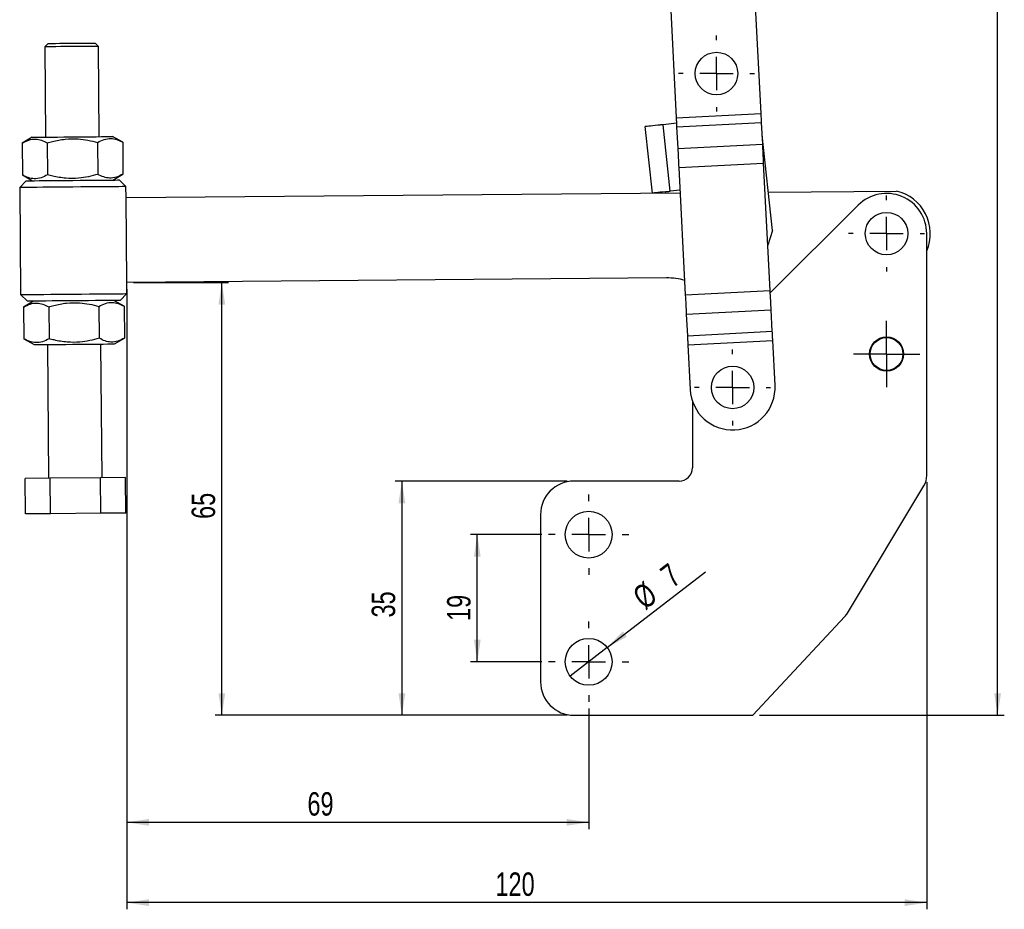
# Model space of a CAD drawing. Extents: x 33 to 404, y 24 to 280.
# Tile 1 of 8: x 55 to 202, y 24 to 157. Entities that reach past the tile are written whole.
import ezdxf

# ---------------------------------------------------------------- set-up
doc = ezdxf.new("R2010")
doc.units = 0
doc.layers.get('0').update_dxf_attribs({"linetype": 'CONTINUOUS'})
doc.styles.add('SLDTEXTSTYLE0', font='TXT', dxfattribs={"width": 0.75})
doc.dimstyles.new('SLDDIMSTYLE0', dxfattribs={"dimtxt": 3.5, "dimasz": 3.302, "dimexe": 0, "dimexo": 0.0625, "dimgap": 0.875, "dimtad": 1, "dimdec": 0, "dimrnd": 1e-09, "dimzin": 12, "dimtxsty": 'SLDTEXTSTYLE0', "dimsah": 1, "dimcen": 0.09, "dimazin": 3, "dimtfac": 1, "dimtdec": 0, "dimtofl": 0, "dimtmove": 0, "dimatfit": 3, "dimtolj": 1, "dimtzin": 12})
doc.dimstyles.new('SLDDIMSTYLE1', dxfattribs={"dimtxt": 3.5, "dimasz": 3.302, "dimexe": 0, "dimexo": 0.0625, "dimgap": 0.875, "dimtad": 1, "dimdec": 3, "dimrnd": 1e-09, "dimzin": 12, "dimtxsty": 'SLDTEXTSTYLE0', "dimsah": 1, "dimcen": 0.09, "dimazin": 3, "dimtfac": 1, "dimtdec": 3, "dimtofl": 0, "dimtmove": 0, "dimatfit": 3, "dimtolj": 1, "dimtzin": 12})
doc.dimstyles.new('SLDDIMSTYLE2', dxfattribs={"dimtxt": 3.5, "dimasz": 3.302, "dimexe": 0, "dimexo": 0.0625, "dimgap": 0.875, "dimtad": 1, "dimdec": 3, "dimrnd": 1e-09, "dimzin": 12, "dimtxsty": 'SLDTEXTSTYLE0', "dimblk1": 'NONE', "dimsah": 1, "dimcen": 0, "dimazin": 3, "dimtfac": 1, "dimtdec": 3, "dimtmove": 0, "dimatfit": 3, "dimtolj": 1, "dimtzin": 12})

# ---------------------------------------------------------------- blocks, each defined once
blk = doc.blocks.new('_D')
at = {"color": 179, "linetype": 'CONTINUOUS'}
for p, q in [((70.65, 116.53), (70.65, 35.86)), ((139.66, 53.86), (139.66, 35.86)), ((139.66, 36.86), (70.65, 36.86))]:
    blk.add_line(p, q, dxfattribs=at)
for points in [[(70.65, 36.86), (73.95, 36.35), (73.95, 37.37)], [(139.66, 36.86), (136.36, 37.37), (136.36, 36.35)]]:
    blk.add_solid(points, dxfattribs=at)
at = {"color": 179, "linetype": 'CONTINUOUS', "insert": (97.64, 41.37, 0.1), "char_height": 3.5, "attachment_point": 1, "style": 'SLDTEXTSTYLE0'}
blk.add_mtext('69', dxfattribs=at)
blk = doc.blocks.new('_D_1')
at = {"color": 179, "linetype": 'CONTINUOUS'}
for p, q in [((70.65, 116.53), (70.65, 23.86)), ((190.16, 87.69), (190.16, 23.86)), ((190.16, 24.86), (70.65, 24.86))]:
    blk.add_line(p, q, dxfattribs=at)
for points in [[(70.65, 24.86), (73.95, 24.35), (73.95, 25.37)], [(190.16, 24.86), (186.86, 25.37), (186.86, 24.35)]]:
    blk.add_solid(points, dxfattribs=at)
at = {"color": 179, "linetype": 'CONTINUOUS', "insert": (125.73, 29.37, 0.1), "char_height": 3.5, "attachment_point": 1, "style": 'SLDTEXTSTYLE0'}
blk.add_mtext('120', dxfattribs=at)
blk = doc.blocks.new('_D_2')
at = {"color": 179, "linetype": 'CONTINUOUS'}
for p, q in [((136.46, 87.86), (110.75, 87.86)), ((111.75, 87.86), (111.75, 52.86)), ((136.46, 52.86), (110.75, 52.86))]:
    blk.add_line(p, q, dxfattribs=at)
for points in [[(111.75, 87.86), (111.24, 84.56), (112.26, 84.56)], [(111.75, 52.86), (112.26, 56.16), (111.24, 56.16)]]:
    blk.add_solid(points, dxfattribs=at)
at = {"color": 179, "linetype": 'CONTINUOUS', "insert": (107.24, 67.48, 0.1), "char_height": 3.5, "attachment_point": 1, "rotation": 90, "style": 'SLDTEXTSTYLE0'}
blk.add_mtext('35', dxfattribs=at)
blk = doc.blocks.new('_D_3')
at = {"color": 179, "linetype": 'CONTINUOUS'}
for p, q in [((132.66, 79.86), (122.02, 79.86)), ((123.02, 60.86), (123.02, 79.86)), ((132.66, 60.86), (122.02, 60.86))]:
    blk.add_line(p, q, dxfattribs=at)
for points in [[(123.02, 79.86), (122.51, 76.56), (123.52, 76.56)], [(123.02, 60.86), (123.52, 64.16), (122.51, 64.16)]]:
    blk.add_solid(points, dxfattribs=at)
at = {"color": 179, "linetype": 'CONTINUOUS', "insert": (118.5, 66.96, 0.1), "char_height": 3.5, "attachment_point": 1, "rotation": 90, "style": 'SLDTEXTSTYLE0'}
blk.add_mtext('19', dxfattribs=at)
blk = doc.blocks.new('_D_4')
at = {"color": 179, "linetype": 'CONTINUOUS'}
for p, q in [((71.65, 117.53), (85.85, 117.53)), ((84.85, 52.86), (84.85, 117.53)), ((136.46, 52.86), (83.85, 52.86))]:
    blk.add_line(p, q, dxfattribs=at)
for points in [[(84.85, 117.53), (84.35, 114.23), (85.36, 114.23)], [(84.85, 52.86), (85.36, 56.16), (84.35, 56.16)]]:
    blk.add_solid(points, dxfattribs=at)
at = {"color": 179, "linetype": 'CONTINUOUS', "insert": (80.34, 82.21, 0.1), "char_height": 3.5, "attachment_point": 1, "rotation": 90, "style": 'SLDTEXTSTYLE0'}
blk.add_mtext('65', dxfattribs=at)
blk = doc.blocks.new('_D_5')
at = {"color": 179, "linetype": 'CONTINUOUS'}
for q in [(157.12, 74.29), (136.89, 58.73)]:
    blk.add_line((142.43, 62.99), q, dxfattribs=at)
blk.add_solid([(142.43, 62.99), (145.36, 64.6), (144.74, 65.41)], dxfattribs=at)
at = {"color": 179, "linetype": 'CONTINUOUS', "char_height": 3.5, "attachment_point": 1, "rotation": 37.5625, "style": 'SLDTEXTSTYLE0'}
for s, insert in [('7', (150.06, 74.57, 0.1)), ('%%c', (145.91, 71.31, 0.1))]:
    blk.add_mtext(s, dxfattribs=dict(at, insert=insert))
blk = doc.blocks.new('_NONE')
blk = doc.blocks.new('_D_6')
at = {"color": 179, "linetype": 'CONTINUOUS'}
for p, q in [((153.51, 260.27), (201.75, 260.27)), ((200.75, 52.86), (200.75, 260.27)), ((165.16, 52.86), (201.75, 52.86))]:
    blk.add_line(p, q, dxfattribs=at)
for points in [[(200.75, 260.27), (200.24, 256.97), (201.26, 256.97)], [(200.75, 52.86), (201.26, 56.16), (200.24, 56.16)]]:
    blk.add_solid(points, dxfattribs=at)
at = {"color": 179, "linetype": 'CONTINUOUS', "insert": (196.24, 158.94, 0.1), "char_height": 3.5, "attachment_point": 1, "rotation": 90, "style": 'SLDTEXTSTYLE0'}
blk.add_mtext('207', dxfattribs=at)
blk = doc.blocks.new('SW_CENTERMARKSYMBOL_0')
at = {"color": 0, "linetype": 'CONTINUOUS'}
for p, q in [((0, 5), (0, 5.67)), ((0, 0), (0, 2.5)), ((-5, 0), (-5.67, 0)), ((0, 0), (-2.5, 0)), ((0, 0), (0, -2.5)), ((0, 0), (2.5, 0)), ((5, 0), (5.67, 0)), ((0, -5), (0, -5.67)), ((25.41, -18.92), (25.41, -18.25)), ((25.41, -23.92), (25.41, -21.42)), ((20.41, -23.92), (19.74, -23.92)), ((25.41, -23.92), (22.91, -23.92)), ((25.41, -23.92), (25.41, -26.42)), ((25.41, -23.92), (27.91, -23.92)), ((30.41, -23.92), (31.09, -23.92)), ((25.41, -28.92), (25.41, -29.6)), ((25.41, -39.42), (25.41, -36.97)), ((25.41, -41.92), (25.41, -39.42)), ((22.91, -41.92), (20.46, -41.92)), ((25.41, -41.92), (22.91, -41.92)), ((25.41, -41.92), (25.41, -44.42)), ((25.41, -41.92), (27.91, -41.92)), ((27.91, -41.92), (30.36, -41.92)), ((25.41, -44.42), (25.41, -46.87))]:
    blk.add_line(p, q, dxfattribs=at)
blk = doc.blocks.new('SW_CENTERMARKSYMBOL_1')
at = {"color": 0, "linetype": 'CONTINUOUS'}
for p, q in [((0, 5), (0, 6)), ((0, 0), (0, 2.5)), ((-5, 0), (-6, 0)), ((0, 0), (-2.5, 0)), ((0, 0), (0, -2.5)), ((0, 0), (2.5, 0)), ((5, 0), (6, 0)), ((0, -5), (0, -6))]:
    blk.add_line(p, q, dxfattribs=at)
blk = doc.blocks.new('SW_CENTERMARKSYMBOL_2')
at = {"color": 0, "linetype": 'CONTINUOUS'}
for p, q in [((0, 5), (0, 6)), ((0, 0), (0, 2.5)), ((-5, 0), (-6, 0)), ((0, 0), (-2.5, 0)), ((0, 0), (0, -2.5)), ((0, 0), (2.5, 0)), ((5, 0), (6, 0)), ((0, -5), (0, -6))]:
    blk.add_line(p, q, dxfattribs=at)
blk = doc.blocks.new('SW_CENTERMARKSYMBOL_3')
at = {"color": 0, "linetype": 'CONTINUOUS'}
for p, q in [((0, 5), (0, 5.675)), ((0, 0), (0, 2.5)), ((-5, 0), (-5.675, 0)), ((0, 0), (-2.5, 0)), ((0, 0), (0, -2.5)), ((0, 0), (2.5, 0)), ((5, 0), (5.675, 0)), ((0, -5), (0, -5.675))]:
    blk.add_line(p, q, dxfattribs=at)

msp = doc.modelspace()

# ---------------------------------------------------------------- linework, layer by layer
at = {"color": 7, "linetype": 'CONTINUOUS'}
for p, q in [((151.855426, 159.211703), (152.730422, 142.181877)), ((165.413693, 142.833546), (164.538696, 159.863368)), ((58.906535, 153.284386), (58.410847, 152.780108)), ((66.410543, 152.848832), (65.906273, 153.34452)), ((58.410847, 152.780108), (58.526808, 139.28061)), ((66.526519, 139.349334), (66.410543, 152.848832)), ((152.730422, 142.181877), (165.413693, 142.833546)), ((152.772887, 141.355384), (150.761476, 141.137485)), ((152.800979, 140.80869), (165.484248, 141.460359)), ((165.649664, 138.240885), (165.484248, 141.460359)), ((149.193963, 130.909164), (148.116948, 140.850999)), ((151.838491, 131.19565), (150.761476, 141.137485)), ((152.800979, 140.80869), (152.966393, 137.589216)), ((56.526879, 139.263429), (55.02885, 138.381295)), ((55.02885, 138.381295), (55.069754, 133.619934)), ((58.781499, 138.413534), (58.822403, 133.652173)), ((66.286767, 138.478007), (66.32767, 133.716647)), ((70.039408, 138.510246), (68.526441, 139.366511)), ((70.039408, 138.510246), (70.080312, 133.748885)), ((167.126531, 125.307947), (165.581262, 139.5722)), ((152.966393, 137.589216), (165.649664, 138.240885)), ((153.113918, 134.718001), (165.797187, 135.369673)), ((166.774809, 116.342485), (165.797187, 135.369673)), ((153.113918, 134.718001), (154.091539, 115.690814)), ((55.645252, 132.755615), (54.653892, 131.747063)), ((55.069754, 133.619934), (56.582728, 132.763669)), ((68.582283, 132.866751), (70.080312, 133.748885)), ((70.5283, 131.883435), (69.519745, 132.874806)), ((54.653892, 131.747063), (54.791326, 115.747651)), ((70.542471, 130.233497), (70.5283, 131.883435)), ((70.542471, 130.233497), (153.307801, 130.944505)), ((153.286835, 131.352551), (151.838491, 131.19565)), ((166.503632, 131.057866), (185.638226, 131.222244)), ((70.65157, 117.533963), (70.542471, 130.233497)), ((179.919203, 129.103221), (166.793177, 115.984997)), ((167.126531, 125.307947), (166.425977, 123.131715)), ((190.160582, 88.69027), (190.160582, 124.859318)), ((151.297273, 118.226765), (70.65157, 117.533963)), ((70.665749, 115.884025), (70.65157, 117.533963)), ((154.091539, 115.690814), (166.774809, 116.342485)), ((54.791326, 115.747651), (55.799881, 114.756279)), ((56.737343, 114.764333), (55.239314, 113.882199)), ((70.249872, 114.01115), (68.736905, 114.867417)), ((69.674374, 114.875471), (70.665749, 115.884025)), ((55.239314, 113.882199), (55.280218, 109.120838)), ((58.991963, 113.914438), (59.032867, 109.153077)), ((66.497231, 113.978913), (66.538134, 109.217553)), ((70.249872, 114.01115), (70.290776, 109.249789)), ((154.239064, 112.819603), (166.922333, 113.471272)), ((167.08775, 110.251797), (166.922333, 113.471272)), ((154.239064, 112.819603), (154.404482, 109.600129)), ((55.280218, 109.120838), (56.793192, 108.264573)), ((68.792747, 108.367657), (70.290776, 109.249789)), ((154.404482, 109.600129), (167.08775, 110.251797)), ((154.475035, 108.22694), (167.158306, 108.878609)), ((167.502217, 102.185153), (167.158306, 108.878609)), ((58.793107, 108.281754), (58.964917, 88.282491)), ((66.964628, 88.351214), (66.792818, 108.350476)), ((154.475035, 108.22694), (154.818946, 101.533483)), ((155.160582, 99.780255), (155.160582, 89.859318)), ((59.212128, 88.284615), (55.459494, 88.252377)), ((66.71741, 88.34909), (59.212128, 88.284615)), ((59.257666, 82.984811), (59.212128, 88.284615)), ((70.470052, 88.381328), (66.71741, 88.34909)), ((66.762941, 83.049286), (66.71741, 88.34909)), ((70.515582, 83.081524), (70.470052, 88.381328)), ((55.505032, 82.952573), (55.459494, 88.252377)), ((153.160581, 87.859318), (137.460584, 87.859318)), ((178.323644, 68.131089), (189.733061, 87.146782)), ((59.257666, 82.984811), (55.505032, 82.952573)), ((66.762941, 83.049286), (59.257666, 82.984811)), ((70.515582, 83.081524), (66.762941, 83.049286)), ((132.460581, 82.859318), (132.460581, 57.859318)), ((164.160581, 52.859318), (177.944331, 67.627622)), ((137.460584, 52.859318), (164.160581, 52.859318))]:
    msp.add_line(p, q, dxfattribs=at)
at = {"color": 7, "linetype": 'CONTINUOUS', "flags": 128}
for points in [[(58.906535, 153.284386), (58.94562, 153.284721), (59.148455, 153.286465), (59.514666, 153.289616), (60.02588, 153.294005), (60.656467, 153.299421), (61.374793, 153.30559), (62.144855, 153.312206), (62.92803, 153.318934), (63.685039, 153.325439), (64.377943, 153.331392), (64.971993, 153.336495), (65.437378, 153.340496)], [(65.437378, 153.340496), (65.750779, 153.343186), (65.896483, 153.344438), (65.906273, 153.34452)], [(65.874668, 152.844228), (65.38316, 152.840011), (64.761752, 152.834669), (64.037586, 152.828448), (63.242311, 152.821615), (62.410692, 152.81447), (61.579073, 152.807325), (60.783813, 152.8005), (60.059646, 152.794279), (59.438223, 152.788937), (58.946723, 152.784713), (58.606604, 152.781792), (58.432752, 152.780302), (58.410847, 152.780108)], [(66.410543, 152.848832), (66.388639, 152.848646), (66.214779, 152.847156), (65.874668, 152.844228)], [(165.484248, 141.460359), (165.476102, 141.618855), (165.467692, 141.782552), (165.45905, 141.950753), (165.450213, 142.122731), (165.441221, 142.297756), (165.43211, 142.475072), (165.422922, 142.653924), (165.413693, 142.833546)], [(152.730422, 142.181877), (152.739653, 142.002255), (152.74884, 141.823404), (152.757952, 141.646087), (152.766945, 141.471062), (152.775781, 141.299084), (152.784424, 141.130883), (152.792832, 140.967187), (152.800979, 140.80869)], [(149.990981, 141.054016), (149.599219, 141.011573), (149.236923, 140.972328), (148.913277, 140.937265), (148.636492, 140.90728), (148.413578, 140.883133), (148.25019, 140.86543), (148.150472, 140.854631), (148.116948, 140.850999)], [(150.761476, 141.137485), (150.663769, 141.126897), (150.566196, 141.116329), (150.468888, 141.105786), (150.371982, 141.095288), (150.275605, 141.08485), (150.179895, 141.074479), (150.084978, 141.064197), (149.990981, 141.054016)], [(56.526879, 139.263429), (56.613186, 139.26417), (56.869605, 139.266372), (57.288775, 139.269974), (57.858625, 139.274869), (58.562765, 139.280919), (59.380943, 139.287949), (60.289601, 139.295753), (61.262632, 139.304113), (62.272021, 139.312785), (63.288743, 139.321517), (64.283529, 139.330063), (65.227786, 139.338177), (66.094333, 139.34562), (66.858241, 139.352184), (67.497538, 139.357675), (67.993836, 139.361937), (68.332845, 139.36485), (68.504827, 139.366329), (68.526441, 139.366511)], [(152.966393, 137.589216), (152.983421, 137.257811), (153.001008, 136.915535), (153.01908, 136.563845), (153.037554, 136.20425), (153.056359, 135.838293), (153.075406, 135.467541), (153.094621, 135.093574), (153.113918, 134.718001)], [(165.797187, 135.369673), (165.77789, 135.745246), (165.758677, 136.119209), (165.739627, 136.489965), (165.720824, 136.855923), (165.702348, 137.215514), (165.684279, 137.567204), (165.666692, 137.909483), (165.649664, 138.240885)], [(55.645252, 132.755615), (55.695841, 132.756051), (55.91915, 132.757969), (56.315044, 132.76137), (56.873256, 132.766165), (57.579348, 132.77223), (58.415005, 132.779408), (59.358606, 132.787515), (60.385698, 132.79634), (61.469683, 132.805649), (62.582502, 132.815212)], [(62.582502, 132.815212), (63.695321, 132.824771), (64.779306, 132.834084), (65.806398, 132.842906), (66.749999, 132.851012), (67.585656, 132.858191), (68.29174, 132.864256), (68.84996, 132.869054), (69.245847, 132.872455), (69.469163, 132.874373), (69.519745, 132.874806)], [(62.591085, 131.815247), (61.408112, 131.805085), (60.251558, 131.795149), (59.147263, 131.785661), (58.119902, 131.776836), (57.192424, 131.768871), (56.385526, 131.761938), (55.717269, 131.756198), (55.202553, 131.751776), (54.852882, 131.74877), (54.67608, 131.747253), (54.653892, 131.747063)], [(70.5283, 131.883435), (70.506105, 131.883241), (70.329295, 131.881725), (69.979632, 131.878719), (69.464916, 131.874297), (68.796651, 131.868556), (67.989761, 131.861627), (67.062283, 131.853659), (66.034915, 131.844834), (64.930627, 131.835345), (63.774073, 131.82541), (62.591085, 131.815247)], [(151.067996, 131.112181), (150.676234, 131.069742), (150.313938, 131.030493), (149.990292, 130.995434), (149.713507, 130.965449), (149.490593, 130.941298), (149.327205, 130.923599), (149.227487, 130.912796), (149.193963, 130.909164)], [(151.067996, 131.112181), (151.161993, 131.122366), (151.25691, 131.132647), (151.35262, 131.143015), (151.448997, 131.153457), (151.545903, 131.163955), (151.643211, 131.174497), (151.740784, 131.185066), (151.838491, 131.19565)], [(166.922333, 113.471272), (166.905306, 113.802675), (166.887719, 114.144953), (166.86965, 114.496643), (166.851174, 114.856236), (166.832371, 115.222193), (166.813321, 115.592947), (166.794106, 115.966912), (166.774809, 116.342485)], [(54.791326, 115.747651), (54.813528, 115.747843), (54.990331, 115.749361), (55.340001, 115.752366), (55.854717, 115.756787), (56.522975, 115.762528), (57.329873, 115.769459), (58.257351, 115.777427), (59.284711, 115.786253), (60.389006, 115.795739), (61.54556, 115.805676), (62.728533, 115.815839)], [(62.737131, 114.815874), (61.624313, 114.806315), (60.540328, 114.797004), (59.513235, 114.78818), (58.569634, 114.780074), (57.733977, 114.772894), (57.027886, 114.766829), (56.469673, 114.762032), (56.073779, 114.758633), (55.85047, 114.756715), (55.799881, 114.756279)], [(62.728533, 115.815839), (63.911522, 115.826001), (65.068075, 115.835937), (66.172363, 115.845423), (67.199724, 115.854248), (68.127209, 115.862217), (68.9341, 115.869148), (69.602365, 115.874888), (70.117073, 115.87931), (70.466744, 115.882315), (70.643553, 115.883833), (70.665749, 115.884025)], [(69.674374, 114.875471), (69.623792, 114.875035), (69.400476, 114.873117), (69.004582, 114.869718), (68.44637, 114.864921), (67.740286, 114.858855), (66.904621, 114.851676), (65.961027, 114.84357), (64.933935, 114.834746), (63.849935, 114.825435), (62.737131, 114.815874)], [(154.091539, 115.690814), (154.110836, 115.315242), (154.130051, 114.941279), (154.149102, 114.570523), (154.167903, 114.204565), (154.186381, 113.844972), (154.204449, 113.493284), (154.222036, 113.151005), (154.239064, 112.819603)], [(154.404482, 109.600129), (154.412625, 109.441631), (154.421037, 109.277932), (154.429676, 109.109733), (154.438512, 108.937755), (154.447505, 108.762732), (154.456617, 108.585414), (154.465808, 108.406562), (154.475035, 108.22694)], [(167.158306, 108.878609), (167.149076, 109.058231), (167.139886, 109.237084), (167.130776, 109.414401), (167.121783, 109.589424), (167.112946, 109.761404), (167.104306, 109.929603), (167.095894, 110.093301), (167.08775, 110.251797)], [(56.793192, 108.264573), (56.879485, 108.265314), (57.135904, 108.267516), (57.555074, 108.271118), (58.124924, 108.276013), (58.829063, 108.282061), (59.647242, 108.289091), (60.555914, 108.296897), (61.52893, 108.305255), (62.538335, 108.313928), (63.555041, 108.322661), (64.549843, 108.331207), (65.494092, 108.339319), (66.360632, 108.346764), (67.12454, 108.353326), (67.763837, 108.358817), (68.260135, 108.363081), (68.599151, 108.365994), (68.771133, 108.367471), (68.792747, 108.367657)]]:
    msp.add_lwpolyline(points, dxfattribs=at)
at = {"color": 7, "linetype": 'CONTINUOUS'}
for centre, radius in [((158.749745, 148.780791), 3.175), ((184.160582, 124.859318), 3.175), ((184.160582, 106.859318), 2.55), ((184.160582, 106.859318), 2.45), ((161.160582, 101.859318), 3.175), ((139.660582, 79.859318), 3.5), ((139.660582, 60.859318), 3.5)]:
    msp.add_circle(centre, radius, dxfattribs=at)
for centre, radius, start, end in [((184.160582, 124.859318), 6.53225, 336.7106158, 76.92610018), ((184.160582, 124.859318), 6, 0, 134.98296379), ((151.383176, 108.227134), 10, 74.63553484, 90.49219789), ((161.160582, 101.859318), 6.35, 182.94128484, 2.94128484), ((153.160582, 89.859318), 2, 270, 0), ((187.160582, 88.69027), 3, 329.03624421, 0), ((137.460582, 82.859318), 5, 90, 180), ((175.751166, 69.674576), 3, 316.97493498, 329.03624421), ((137.460582, 57.859317), 5, 180, 270)]:
    msp.add_arc(centre, radius, start, end, dxfattribs=at)
for points, knots in [([(55.02885, 138.381295), (55.353112, 138.551768), (56.008666, 138.896411), (56.983206, 139.028811), (57.917383, 138.854802), (58.491706, 138.561519), (58.781499, 138.413534)], [0, 0, 0, 0, 0.2646025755, 0.5349424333, 0.7653400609, 1, 1, 1, 1]), ([(58.781499, 138.413534), (59.033642, 138.4853), (59.901865, 138.732419), (61.440572, 139.018543), (63.232485, 139.052428), (64.859423, 138.843417), (65.809174, 138.600274), (66.286767, 138.478007)], [0, 0, 0, 0, 0.1032800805, 0.3556316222, 0.614041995, 0.8059165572, 1, 1, 1, 1]), ([(66.286767, 138.478007), (66.611026, 138.648481), (67.266575, 138.993124), (68.241114, 139.125523), (69.175302, 138.951515), (69.749619, 138.658231), (70.039408, 138.510246)], [0, 0, 0, 0, 0.2646022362, 0.5349422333, 0.7653404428, 1, 1, 1, 1]), ([(58.822403, 133.652173), (58.498141, 133.481699), (57.842587, 133.137055), (56.868047, 133.004663), (55.93387, 133.178665), (55.359547, 133.471949), (55.069754, 133.619934)], [0, 0, 0, 0, 0.2646026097, 0.534942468, 0.7653400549, 1, 1, 1, 1]), ([(66.32767, 133.716647), (65.857268, 133.587465), (64.911913, 133.327852), (63.305049, 133.092266), (61.508136, 133.091234), (59.963851, 133.348384), (59.075739, 133.584749), (58.822403, 133.652173)], [0, 0, 0, 0, 0.1920495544, 0.3859571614, 0.6379345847, 0.8967198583, 1, 1, 1, 1]), ([(70.080312, 133.748885), (69.756053, 133.578412), (69.100505, 133.233768), (68.125963, 133.101374), (67.191787, 133.275383), (66.617464, 133.568663), (66.32767, 133.716647)], [0, 0, 0, 0, 0.2646022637, 0.5349422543, 0.7653400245, 1, 1, 1, 1]), ([(55.239314, 113.882199), (55.563576, 114.052672), (56.21913, 114.397316), (57.19367, 114.529713), (58.127847, 114.355703), (58.70217, 114.062422), (58.991963, 113.914438)], [0, 0, 0, 0, 0.2646025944, 0.5349424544, 0.7653400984, 1, 1, 1, 1]), ([(58.991963, 113.914438), (59.244106, 113.986205), (60.112328, 114.233326), (61.651036, 114.519445), (63.442949, 114.553335), (65.069887, 114.34432), (66.019638, 114.101179), (66.497231, 113.978913)], [0, 0, 0, 0, 0.1032801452, 0.3556316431, 0.6140420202, 0.8059166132, 1, 1, 1, 1]), ([(66.497231, 113.978913), (66.82149, 114.149387), (67.477039, 114.49403), (68.451578, 114.626427), (69.385766, 114.452419), (69.960083, 114.159135), (70.249872, 114.01115)], [0, 0, 0, 0, 0.2646022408, 0.5349422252, 0.7653404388, 1, 1, 1, 1]), ([(59.032867, 109.153077), (58.708605, 108.982604), (58.053051, 108.63796), (57.07851, 108.505563), (56.144334, 108.679573), (55.570011, 108.972854), (55.280218, 109.120838)], [0, 0, 0, 0, 0.2646026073, 0.5349424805, 0.7653401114, 1, 1, 1, 1]), ([(66.538134, 109.217553), (66.067732, 109.08837), (65.122378, 108.828754), (63.515513, 108.593168), (61.7186, 108.592139), (60.174315, 108.849288), (59.286203, 109.085653), (59.032867, 109.153077)], [0, 0, 0, 0, 0.1920496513, 0.3859572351, 0.637934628, 0.8967198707, 1, 1, 1, 1]), ([(70.290776, 109.249789), (69.966517, 109.079317), (69.310969, 108.734674), (68.336427, 108.602278), (67.402251, 108.776284), (66.827928, 109.069567), (66.538134, 109.217553)], [0, 0, 0, 0, 0.2646021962, 0.534942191, 0.765339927, 1, 1, 1, 1])]:
    msp.add_open_spline(points, degree=3, knots=knots, dxfattribs=at)

# ---------------------------------------------------------------- block references
at = {"color": 179, "linetype": 'CONTINUOUS'}
for name, p in [('SW_CENTERMARKSYMBOL_0', (158.749745, 148.780791)), ('SW_CENTERMARKSYMBOL_3', (161.160582, 101.859318)), ('SW_CENTERMARKSYMBOL_1', (139.660582, 79.859318)), ('SW_CENTERMARKSYMBOL_2', (139.660582, 60.859318))]:
    msp.add_blockref(name, p, dxfattribs=at)

# ---------------------------------------------------------------- dimensions: what is measured, and where the dimension line sits
for base, p1, p2, dimstyle, picture, middle in [((200.748939, 260.271527), (164.160582, 52.859317), (152.509019, 260.271527), 'SLDDIMSTYLE0', '_D_6', (200.748939, 164.237034)), ((84.854177, 117.533963), (137.460582, 52.859317), (70.651571, 117.533963), 'SLDDIMSTYLE0', '_D_4', (84.854177, 86.22071)), ((111.752591, 52.859317), (137.460582, 87.859318), (137.460582, 52.859317), 'SLDDIMSTYLE1', '_D_2', (111.752591, 71.487087)), ((123.016016, 79.859318), (133.660582, 60.859318), (133.660582, 79.859318), 'SLDDIMSTYLE1', '_D_3', (123.016016, 70.963206))]:
    dim = msp.add_linear_dim(base=base, p1=p1, p2=p2, angle=90, dimstyle=dimstyle, dxfattribs=at)
    dim.commit()
    dim.dimension.update_dxf_attribs({"geometry": picture, "text_midpoint": middle, "dimtype": 160})
for base, p1, picture, middle in [((70.651571, 36.859317), (139.660582, 54.859318), '_D', (101.649975, 36.859317)), ((70.651571, 24.859317), (190.160582, 88.69027), '_D_1', (131.028874, 24.859317))]:
    dim = msp.add_linear_dim(base=base, p1=p1, p2=(70.651571, 117.533963), dimstyle='SLDDIMSTYLE0', dxfattribs=at)
    dim.commit()
    dim.dimension.update_dxf_attribs({"geometry": picture, "text_midpoint": middle, "dimtype": 160})
dim = msp.add_diameter_dim_2p(p1=(136.886171, 58.725625), p2=(142.434993, 62.99301), dimstyle='SLDDIMSTYLE2', dxfattribs=at)
dim.commit()
dim.dimension.update_dxf_attribs({"geometry": '_D_5', "text_midpoint": (153.05987, 71.164194), "dimtype": 163})

doc.saveas('drawing.dxf')
